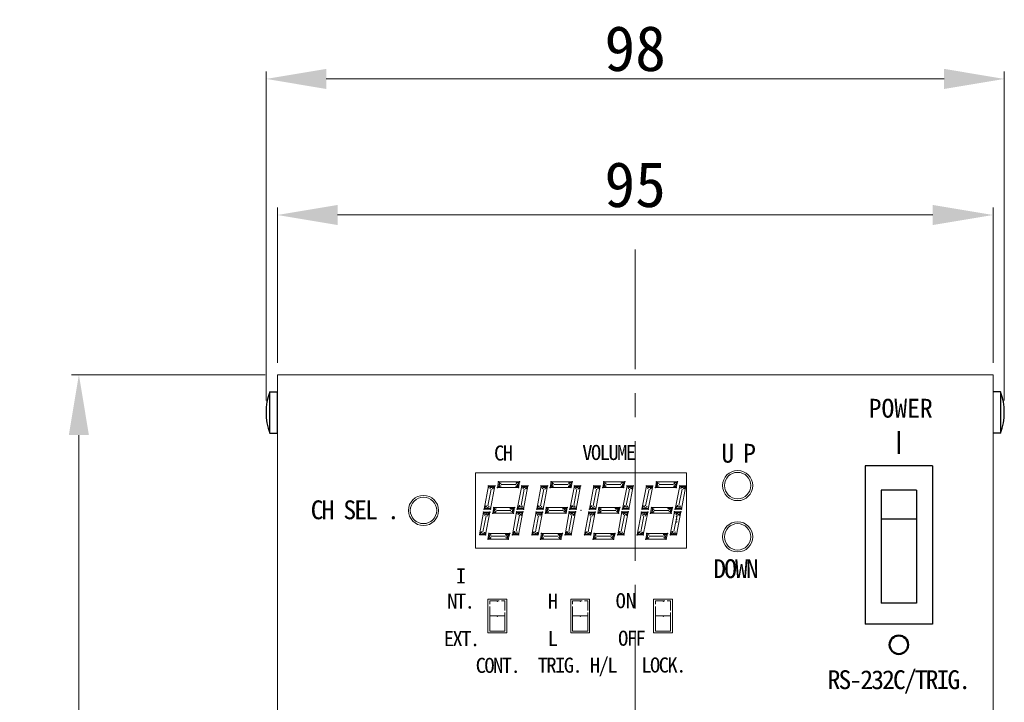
# Model space of a CAD drawing. Header units: millimetres. Extents: x 313 to 928, y 5 to 290.
# Tile 5 of 9: x 595 to 660, y 157 to 202. Entities that reach past the tile are written whole.
import ezdxf

# ---------------------------------------------------------------- set-up
doc = ezdxf.new("R2010")
doc.units = ezdxf.units.MM
doc.header["$LTSCALE"] = 0.25
doc.linetypes.add('CENTER', pattern=[50.8, 31.75, -6.35, 6.35, -6.35])
doc.linetypes.add('GEN3A', pattern=[3.1, 2.5, -0.6])
doc.layers.add('AM_0 プロファイル（中）', color=7, linetype='Continuous')
for name, color, linetype, lineweight in [('CENTER', 10, 'CENTER', 15), ('DIMENSION', 6, 'Continuous', 9), ('PANEL', 7, 'Continuous', 20), ('PCB ASSY', 7, 'Continuous', 20), ('ROCKER SWICTH', 7, 'Continuous', 20)]:
    doc.layers.add(name, color=color, linetype=linetype, lineweight=lineweight)
doc.styles.add('takachi1', font='msgothic.ttc', dxfattribs={"height": 2.5})
doc.styles.add('VS Standard', font='msgothic.ttc', dxfattribs={"height": 3})
doc.dimstyles.new('VS Standard x1', dxfattribs={"dimtxt": 3, "dimasz": 3, "dimexe": 0.5, "dimexo": 0.8, "dimgap": 0.5, "dimtad": 3, "dimlfac": 2, "dimrnd": 0.0001, "dimzin": 9, "dimdsep": 46, "dimtxsty": 'VS Standard', "dimcen": 0, "dimclrd": 256, "dimclre": 256, "dimclrt": 256, "dimaunit": 1, "dimadec": 0, "dimazin": 2, "dimtfac": 1, "dimtmove": 0, "dimatfit": 3, "dimfxl": 1, "dimtolj": 1, "dimtzin": 0, "dimlwd": -1, "dimlwe": -1, "dimarcsym": 0})

# ---------------------------------------------------------------- blocks, each defined once
blk = doc.blocks.new('*D114')
at = {"layer": 'Defpoints', "color": 0}
for p in [(659.639, 189.218), (612.139, 178.62), (659.639, 178.62)]:
    blk.add_point(p, dxfattribs=at)
at = {"layer": 'DIMENSION'}
for p, q in [((612.139, 179.42), (612.139, 189.718)), ((659.639, 179.42), (659.639, 189.718)), ((616.139, 189.218), (655.639, 189.218))]:
    blk.add_line(p, q, dxfattribs=at)
for points in [[(616.139, 189.885), (616.139, 188.552), (612.139, 189.218)], [(655.639, 188.552), (655.639, 189.885), (659.639, 189.218)]]:
    blk.add_solid(points, dxfattribs=at)
at = {"layer": 'DIMENSION', "insert": (635.889, 191.219), "char_height": 3, "attachment_point": 5, "style": 'VS Standard'}
blk.add_mtext('\\A1;95', dxfattribs=at)
blk = doc.blocks.new('*D115')
at = {"layer": 'Defpoints', "color": 0}
for p in [(612.139, 178.62), (598.966, 121.617), (612.139, 121.617)]:
    blk.add_point(p, dxfattribs=at)
at = {"layer": 'DIMENSION'}
for p, q in [((611.339, 178.62), (598.466, 178.62)), ((598.966, 174.62), (598.966, 125.617)), ((611.339, 121.617), (598.466, 121.617))]:
    blk.add_line(p, q, dxfattribs=at)
for points in [[(599.632, 174.62), (598.299, 174.62), (598.966, 178.62)], [(598.299, 125.617), (599.632, 125.617), (598.966, 121.617)]]:
    blk.add_solid(points, dxfattribs=at)
at = {"layer": 'DIMENSION', "insert": (596.965, 150.118), "char_height": 3, "attachment_point": 5, "rotation": 90, "style": 'VS Standard'}
blk.add_mtext('\\A1;\\A1;114', dxfattribs=at)
blk = doc.blocks.new('*D116')
at = {"layer": 'Defpoints', "color": 0}
for p in [(660.389, 198.244), (611.389, 176.12), (660.389, 176.12)]:
    blk.add_point(p, dxfattribs=at)
at = {"layer": 'DIMENSION'}
for p, q in [((611.389, 176.92), (611.389, 198.744)), ((660.389, 176.92), (660.389, 198.744)), ((615.389, 198.244), (656.389, 198.244))]:
    blk.add_line(p, q, dxfattribs=at)
for points in [[(615.389, 198.911), (615.389, 197.577), (611.389, 198.244)], [(656.389, 197.577), (656.389, 198.911), (660.389, 198.244)]]:
    blk.add_solid(points, dxfattribs=at)
at = {"layer": 'DIMENSION', "insert": (635.889, 200.244), "char_height": 3, "attachment_point": 5, "style": 'VS Standard'}
blk.add_mtext('\\A1;98', dxfattribs=at)

msp = doc.modelspace()

# ---------------------------------------------------------------- linework, layer by layer
at = {"layer": 'AM_0 プロファイル（中）'}
for p, q in [((611.6386, 177.4948), (612.1386, 177.4948)), ((611.6386, 174.7448), (611.6386, 177.4948)), ((612.1386, 174.7448), (612.1386, 177.4948)), ((660.1386, 177.4948), (659.6386, 177.4948)), ((660.1386, 177.4948), (660.1386, 174.7448)), ((611.6386, 174.7448), (612.1386, 174.7448)), ((660.1386, 174.7448), (659.6386, 174.7448))]:
    msp.add_line(p, q, dxfattribs=at)
for centre, start, end in [((615.2949, 176.1198), 159.390307, 200.609693), ((656.4824, 176.1198), 339.390307, 20.609693)]:
    msp.add_arc(centre, 3.9062, start, end, dxfattribs=at)
at = {"layer": 'CENTER'}
msp.add_line((635.8886, 186.9185), (635.8886, 113.5126), dxfattribs=at)
at = {"layer": 'PANEL', "lineweight": 50}
msp.add_line((653.3886, 174.8695), (653.3886, 173.3695), dxfattribs=at)
at = {"layer": 'PANEL'}
for points in [[(612.1386, 178.6198), (659.6386, 178.6198), (659.6386, 121.6171), (612.1386, 121.6171)], [(625.2892, 172.1195), (639.2892, 172.1195), (639.2892, 167.1195), (625.2892, 167.1195)], [(625.2892, 172.1195), (639.2892, 172.1195), (639.2892, 167.1195), (625.2892, 167.1195)], [(626.1138, 163.7445), (627.3638, 163.7445), (627.3638, 161.4945), (626.1138, 161.4945)], [(626.1138, 163.7445), (627.3638, 163.7445), (627.3638, 161.4945), (626.1138, 161.4945)], [(631.6138, 163.7445), (632.8638, 163.7445), (632.8638, 161.4945), (631.6138, 161.4945)], [(631.6138, 163.7445), (632.8638, 163.7445), (632.8638, 161.4945), (631.6138, 161.4945)], [(637.1138, 163.7445), (638.3638, 163.7445), (638.3638, 161.4945), (637.1138, 161.4945)], [(637.1138, 163.7445), (638.3638, 163.7445), (638.3638, 161.4945), (637.1138, 161.4945)]]:
    msp.add_lwpolyline(points, close=True, dxfattribs=at)
for centre in [(642.6888, 171.2695), (621.8388, 169.6195), (642.6888, 167.8695)]:
    msp.add_circle(centre, 1, dxfattribs=at)
at = {"layer": 'PANEL', "lineweight": 50}
msp.add_circle((653.3886, 160.7078), 0.6117, dxfattribs=at)
at = {"layer": 'PCB ASSY', "linetype": 'Continuous'}
for p, q in [((625.863, 169.7084), (626.1551, 171.2451)), ((626.1551, 171.2451), (626.5742, 171.2451)), ((626.2821, 169.7084), (626.5742, 171.2451)), ((626.752, 171.1435), (626.8155, 171.5245)), ((626.8155, 171.5245), (628.2125, 171.5245)), ((626.879, 171.461), (626.8282, 171.1943)), ((626.9933, 171.334), (627.9585, 171.334)), ((628.149, 171.4737), (628.0347, 171.4737)), ((628.0601, 169.7084), (628.3649, 171.2451)), ((628.0855, 171.207), (628.149, 171.4737)), ((628.2125, 171.5245), (628.1363, 171.1435)), ((628.3649, 171.2451), (628.7713, 171.2451)), ((628.7713, 171.2451), (628.4792, 169.7084)), ((629.3555, 169.7084), (629.6476, 171.2451)), ((629.6476, 171.2451), (630.0667, 171.2451)), ((629.7746, 169.7084), (630.0667, 171.2451)), ((630.2445, 171.1435), (630.308, 171.5245)), ((630.308, 171.5245), (631.705, 171.5245)), ((630.3715, 171.461), (630.3207, 171.1943)), ((630.4858, 171.334), (631.451, 171.334)), ((631.6415, 171.4737), (631.5272, 171.4737)), ((631.5526, 169.7084), (631.8574, 171.2451)), ((631.578, 171.207), (631.6415, 171.4737)), ((631.705, 171.5245), (631.6288, 171.1435)), ((631.8574, 171.2451), (632.2638, 171.2451)), ((632.2638, 171.2451), (631.9717, 169.7084)), ((632.848, 169.7084), (633.1401, 171.2451)), ((633.1401, 171.2451), (633.5592, 171.2451)), ((633.2671, 169.7084), (633.5592, 171.2451)), ((633.737, 171.1435), (633.8005, 171.5245)), ((633.8005, 171.5245), (635.1975, 171.5245)), ((633.864, 171.461), (633.8132, 171.1943)), ((633.9783, 171.334), (634.9435, 171.334)), ((635.134, 171.4737), (635.0197, 171.4737)), ((635.0451, 169.7084), (635.3499, 171.2451)), ((635.0705, 171.207), (635.134, 171.4737)), ((635.1975, 171.5245), (635.1213, 171.1435)), ((635.3499, 171.2451), (635.7563, 171.2451)), ((635.7563, 171.2451), (635.4642, 169.7084)), ((636.3405, 169.7084), (636.6326, 171.2451)), ((636.6326, 171.2451), (637.0517, 171.2451)), ((636.7596, 169.7084), (637.0517, 171.2451)), ((637.2295, 171.1435), (637.293, 171.5245)), ((637.293, 171.5245), (638.69, 171.5245)), ((637.3565, 171.461), (637.3057, 171.1943)), ((637.4708, 171.334), (638.436, 171.334)), ((638.6265, 171.4737), (638.5122, 171.4737)), ((638.5376, 169.7084), (638.8424, 171.2451)), ((638.563, 171.207), (638.6265, 171.4737)), ((638.69, 171.5245), (638.6138, 171.1435)), ((638.8424, 171.2451), (639.2488, 171.2451)), ((639.2488, 171.2451), (638.9567, 169.7084)), ((626.1043, 169.9243), (626.3329, 171.0419)), ((626.1932, 171.1816), (626.498, 171.1816)), ((626.498, 171.1816), (626.4853, 171.1308)), ((628.1363, 171.1435), (626.752, 171.1435)), ((626.8282, 171.1943), (626.8917, 171.1943)), ((628.0093, 171.207), (628.0855, 171.207)), ((628.53, 171.0419), (628.3141, 169.9497)), ((628.403, 171.1816), (628.7078, 171.1816)), ((628.7078, 171.1816), (628.6951, 171.1054)), ((629.5968, 169.9243), (629.8254, 171.0419)), ((629.6857, 171.1816), (629.9905, 171.1816)), ((629.9905, 171.1816), (629.9778, 171.1308)), ((631.6288, 171.1435), (630.2445, 171.1435)), ((630.3207, 171.1943), (630.3842, 171.1943)), ((631.5018, 171.207), (631.578, 171.207)), ((632.0225, 171.0419), (631.8066, 169.9497)), ((631.8955, 171.1816), (632.2003, 171.1816)), ((632.2003, 171.1816), (632.1876, 171.1054)), ((633.0893, 169.9243), (633.3179, 171.0419)), ((633.1782, 171.1816), (633.483, 171.1816)), ((633.483, 171.1816), (633.4703, 171.1308)), ((635.1213, 171.1435), (633.737, 171.1435)), ((633.8132, 171.1943), (633.8767, 171.1943)), ((634.9943, 171.207), (635.0705, 171.207)), ((635.515, 171.0419), (635.2991, 169.9497)), ((635.388, 171.1816), (635.6928, 171.1816)), ((635.6928, 171.1816), (635.6801, 171.1054)), ((636.5818, 169.9243), (636.8104, 171.0419)), ((636.6707, 171.1816), (636.9755, 171.1816)), ((636.9755, 171.1816), (636.9628, 171.1308)), ((638.6138, 171.1435), (637.2295, 171.1435)), ((637.3057, 171.1943), (637.3692, 171.1943)), ((638.4868, 171.207), (638.563, 171.207)), ((639.0075, 171.0419), (638.7916, 169.9497)), ((638.8805, 171.1816), (639.1853, 171.1816)), ((639.1853, 171.1816), (639.1726, 171.1054)), ((625.5455, 168.0066), (625.8249, 169.5052)), ((625.7868, 168.2098), (625.99, 169.2639)), ((625.8249, 169.5052), (626.244, 169.5052)), ((625.863, 169.7084), (626.2821, 169.7084)), ((625.863, 169.429), (626.1678, 169.429)), ((625.9265, 169.7592), (625.9519, 169.8862)), ((626.244, 169.7592), (625.9265, 169.7592)), ((625.9519, 168.0066), (626.244, 169.5052)), ((626.1678, 169.429), (626.1551, 169.3655)), ((626.498, 169.81), (626.4345, 169.429)), ((627.8061, 169.429), (626.4345, 169.429)), ((627.8823, 169.81), (626.498, 169.81)), ((626.5615, 169.7465), (626.5107, 169.4798)), ((626.5107, 169.4798), (626.5869, 169.4798)), ((627.641, 169.6195), (626.6758, 169.6195)), ((627.6156, 169.7465), (627.8061, 169.7465)), ((627.7426, 168.0066), (628.022, 169.5306)), ((627.8061, 169.7465), (627.7553, 169.4798)), ((627.8823, 169.81), (627.8061, 169.429)), ((628.1998, 169.302), (627.9839, 168.2225)), ((628.022, 169.5306), (628.4411, 169.5306)), ((628.0601, 169.7084), (628.4792, 169.7084)), ((628.0601, 169.4544), (628.3776, 169.4544)), ((628.1363, 169.7719), (628.1617, 169.8735)), ((628.4284, 169.7719), (628.1363, 169.7719)), ((628.4411, 169.5306), (628.149, 168.0066)), ((628.3776, 169.4544), (628.3522, 169.3274)), ((629.038, 168.0066), (629.3174, 169.5052)), ((629.2793, 168.2098), (629.4825, 169.2639)), ((629.3174, 169.5052), (629.7365, 169.5052)), ((629.3555, 169.7084), (629.7746, 169.7084)), ((629.3555, 169.429), (629.6603, 169.429)), ((629.419, 169.7592), (629.4444, 169.8862)), ((629.7365, 169.7592), (629.419, 169.7592)), ((629.4444, 168.0066), (629.7365, 169.5052)), ((629.6603, 169.429), (629.6476, 169.3655)), ((629.9905, 169.81), (629.927, 169.429)), ((631.2986, 169.429), (629.927, 169.429)), ((631.3748, 169.81), (629.9905, 169.81)), ((630.054, 169.7465), (630.0032, 169.4798)), ((630.0032, 169.4798), (630.0794, 169.4798)), ((631.1335, 169.6195), (630.1683, 169.6195)), ((631.1081, 169.7465), (631.2986, 169.7465)), ((631.2351, 168.0066), (631.5145, 169.5306)), ((631.2986, 169.7465), (631.2478, 169.4798)), ((631.3748, 169.81), (631.2986, 169.429)), ((631.6923, 169.302), (631.4764, 168.2225)), ((631.5145, 169.5306), (631.9336, 169.5306)), ((631.5526, 169.7084), (631.9717, 169.7084)), ((631.5526, 169.4544), (631.8701, 169.4544)), ((631.6288, 169.7719), (631.6542, 169.8735)), ((631.9209, 169.7719), (631.6288, 169.7719)), ((631.9336, 169.5306), (631.6415, 168.0066)), ((631.8701, 169.4544), (631.8447, 169.3274)), ((632.5305, 168.0066), (632.8099, 169.5052)), ((632.7718, 168.2098), (632.975, 169.2639)), ((632.8099, 169.5052), (633.229, 169.5052)), ((632.848, 169.7084), (633.2671, 169.7084)), ((632.848, 169.429), (633.1528, 169.429)), ((632.9115, 169.7592), (632.9369, 169.8862)), ((633.229, 169.7592), (632.9115, 169.7592)), ((632.9369, 168.0066), (633.229, 169.5052)), ((633.1528, 169.429), (633.1401, 169.3655)), ((633.483, 169.81), (633.4195, 169.429)), ((634.7911, 169.429), (633.4195, 169.429)), ((634.8673, 169.81), (633.483, 169.81)), ((633.5465, 169.7465), (633.4957, 169.4798)), ((633.4957, 169.4798), (633.5719, 169.4798)), ((634.626, 169.6195), (633.6608, 169.6195)), ((634.6006, 169.7465), (634.7911, 169.7465)), ((634.7276, 168.0066), (635.007, 169.5306)), ((634.7911, 169.7465), (634.7403, 169.4798)), ((634.8673, 169.81), (634.7911, 169.429)), ((635.1848, 169.302), (634.9689, 168.2225)), ((635.007, 169.5306), (635.4261, 169.5306)), ((635.0451, 169.7084), (635.4642, 169.7084)), ((635.0451, 169.4544), (635.3626, 169.4544)), ((635.1213, 169.7719), (635.1467, 169.8735)), ((635.4134, 169.7719), (635.1213, 169.7719)), ((635.4261, 169.5306), (635.134, 168.0066)), ((635.3626, 169.4544), (635.3372, 169.3274)), ((636.023, 168.0066), (636.3024, 169.5052)), ((636.2643, 168.2098), (636.4675, 169.2639)), ((636.3024, 169.5052), (636.7215, 169.5052)), ((636.3405, 169.7084), (636.7596, 169.7084)), ((636.3405, 169.429), (636.6453, 169.429)), ((636.404, 169.7592), (636.4294, 169.8862)), ((636.7215, 169.7592), (636.404, 169.7592)), ((636.4294, 168.0066), (636.7215, 169.5052)), ((636.6453, 169.429), (636.6326, 169.3655)), ((636.9755, 169.81), (636.912, 169.429)), ((638.2836, 169.429), (636.912, 169.429)), ((638.3598, 169.81), (636.9755, 169.81)), ((637.039, 169.7465), (636.9882, 169.4798)), ((636.9882, 169.4798), (637.0644, 169.4798)), ((638.1185, 169.6195), (637.1533, 169.6195)), ((638.0931, 169.7465), (638.2836, 169.7465)), ((638.2201, 168.0066), (638.4995, 169.5306)), ((638.2836, 169.7465), (638.2328, 169.4798)), ((638.3598, 169.81), (638.2836, 169.429)), ((638.6773, 169.302), (638.4614, 168.2225)), ((638.4995, 169.5306), (638.9186, 169.5306)), ((638.5376, 169.7084), (638.9567, 169.7084)), ((638.5376, 169.4544), (638.8551, 169.4544)), ((638.6138, 169.7719), (638.6392, 169.8735)), ((638.9059, 169.7719), (638.6138, 169.7719)), ((638.9186, 169.5306), (638.6265, 168.0066)), ((638.8551, 169.4544), (638.8297, 169.3274)), ((625.9519, 168.0066), (625.5455, 168.0066)), ((625.609, 168.0574), (625.6344, 168.1463)), ((625.9011, 168.0574), (625.609, 168.0574)), ((625.9138, 168.1209), (625.9011, 168.0574)), ((626.117, 167.7145), (626.1805, 168.0955)), ((627.5648, 168.0955), (626.1805, 168.0955)), ((626.244, 168.032), (626.1805, 167.7653)), ((627.4759, 168.032), (627.3235, 168.032)), ((627.3997, 167.7653), (627.4759, 168.032)), ((627.5648, 168.0955), (627.4632, 167.7145)), ((628.149, 168.0066), (627.7426, 168.0066)), ((627.8188, 168.0701), (627.8442, 168.1717)), ((628.0982, 168.0701), (627.8188, 168.0701)), ((629.4444, 168.0066), (629.038, 168.0066)), ((629.1015, 168.0574), (629.1269, 168.1463)), ((629.3936, 168.0574), (629.1015, 168.0574)), ((629.4063, 168.1209), (629.3936, 168.0574)), ((629.6095, 167.7145), (629.673, 168.0955)), ((631.0573, 168.0955), (629.673, 168.0955)), ((629.7365, 168.032), (629.673, 167.7653)), ((630.9684, 168.032), (630.816, 168.032)), ((630.8922, 167.7653), (630.9684, 168.032)), ((631.0573, 168.0955), (630.9557, 167.7145)), ((631.6415, 168.0066), (631.2351, 168.0066)), ((631.3113, 168.0701), (631.3367, 168.1717)), ((631.5907, 168.0701), (631.3113, 168.0701)), ((632.9369, 168.0066), (632.5305, 168.0066)), ((632.594, 168.0574), (632.6194, 168.1463)), ((632.8861, 168.0574), (632.594, 168.0574)), ((632.8988, 168.1209), (632.8861, 168.0574)), ((633.102, 167.7145), (633.1655, 168.0955)), ((634.5498, 168.0955), (633.1655, 168.0955)), ((633.229, 168.032), (633.1655, 167.7653)), ((634.4609, 168.032), (634.3085, 168.032)), ((634.3847, 167.7653), (634.4609, 168.032)), ((634.5498, 168.0955), (634.4482, 167.7145)), ((635.134, 168.0066), (634.7276, 168.0066)), ((634.8038, 168.0701), (634.8292, 168.1717)), ((635.0832, 168.0701), (634.8038, 168.0701)), ((636.4294, 168.0066), (636.023, 168.0066)), ((636.0865, 168.0574), (636.1119, 168.1463)), ((636.3786, 168.0574), (636.0865, 168.0574)), ((636.3913, 168.1209), (636.3786, 168.0574)), ((636.5945, 167.7145), (636.658, 168.0955)), ((638.0423, 168.0955), (636.658, 168.0955)), ((636.7215, 168.032), (636.658, 167.7653)), ((637.9534, 168.032), (637.801, 168.032)), ((637.8772, 167.7653), (637.9534, 168.032)), ((638.0423, 168.0955), (637.9407, 167.7145)), ((638.6265, 168.0066), (638.2201, 168.0066)), ((638.2963, 168.0701), (638.3217, 168.1717)), ((638.5757, 168.0701), (638.2963, 168.0701)), ((627.4632, 167.7145), (626.117, 167.7145)), ((626.1805, 167.7653), (626.2567, 167.7653)), ((627.2854, 167.905), (626.3329, 167.905)), ((630.9557, 167.7145), (629.6095, 167.7145)), ((629.673, 167.7653), (629.7492, 167.7653)), ((630.7779, 167.905), (629.8254, 167.905)), ((634.4482, 167.7145), (633.102, 167.7145)), ((633.1655, 167.7653), (633.2417, 167.7653)), ((634.2704, 167.905), (633.3179, 167.905)), ((637.9407, 167.7145), (636.5945, 167.7145)), ((636.658, 167.7653), (636.7342, 167.7653)), ((637.7629, 167.905), (636.8104, 167.905))]:
    msp.add_line(p, q, dxfattribs=at)
at = {"layer": 'PCB ASSY', "linetype": 'Continuous', "flags": 128}
for points in [[(641.8138, 171.2695, -1), (643.5638, 171.2695, -1)], [(620.9638, 169.6195, -1), (622.7138, 169.6195, -1)], [(620.9638, 169.6195, -1), (622.7138, 169.6195, -1)], [(641.8138, 167.8695, -1), (643.5638, 167.8695, -1)]]:
    msp.add_lwpolyline(points, format="xyb", close=True, dxfattribs=at)
at = {"layer": 'PCB ASSY', "linetype": 'GEN3A'}
for points in [[(626.2388, 163.6195), (627.2388, 163.6195), (627.2388, 162.6195), (626.2388, 162.6195)], [(631.7388, 163.6195), (632.7388, 163.6195), (632.7388, 162.6195), (631.7388, 162.6195)], [(637.2388, 163.6195), (638.2388, 163.6195), (638.2388, 162.6195), (637.2388, 162.6195)]]:
    msp.add_lwpolyline(points, close=True, dxfattribs=at)
at = {"layer": 'PCB ASSY'}
for points in [[(626.2388, 162.6195), (627.2388, 162.6195), (627.2388, 161.6195), (626.2388, 161.6195)], [(631.7388, 162.6195), (632.7388, 162.6195), (632.7388, 161.6195), (631.7388, 161.6195)], [(637.2388, 162.6195), (638.2388, 162.6195), (638.2388, 161.6195), (637.2388, 161.6195)]]:
    msp.add_lwpolyline(points, close=True, dxfattribs=at)
at = {"layer": 'PCB ASSY', "linetype": 'Continuous'}
for centre, radius, start, end in [((626.1551, 171.2451), 0.0191, 90, 270), ((626.1551, 171.2451), 0.019, 349.250905, 169.250905), ((626.5742, 171.2451), 0.019, 349.250905, 169.250905), ((626.5742, 171.2451), 0.0191, 270, 90), ((626.8155, 171.5245), 0.0191, 90, 270), ((626.8282, 171.1943), 0.0318, 90, 270), ((626.8155, 171.5245), 0.0191, 350.488264, 170.488264), ((626.879, 171.461), 0.0318, 349.203045, 169.203045), ((626.9933, 171.334), 0.1016, 90, 270), ((626.8917, 171.1943), 0.0318, 270, 90), ((627.9585, 171.334), 0.1016, 270, 90), ((628.0093, 171.207), 0.0318, 90, 270), ((628.0347, 171.4737), 0.0318, 90, 270), ((628.0855, 171.207), 0.0318, 270, 90), ((628.149, 171.4737), 0.0191, 346.656229, 166.656229), ((628.149, 171.4737), 0.0318, 270, 90), ((628.2125, 171.5245), 0.0191, 348.66061, 168.66061), ((628.2125, 171.5245), 0.0191, 270, 90), ((628.3649, 171.2451), 0.0191, 90, 270), ((628.3649, 171.2451), 0.0191, 348.80796, 168.80796), ((628.7713, 171.2451), 0.019, 349.250905, 169.250905), ((628.7713, 171.2451), 0.0191, 270, 90), ((629.6476, 171.2451), 0.0191, 90, 270), ((629.6476, 171.2451), 0.019, 349.250905, 169.250905), ((630.0667, 171.2451), 0.019, 349.250905, 169.250905), ((630.0667, 171.2451), 0.0191, 270, 90), ((630.308, 171.5245), 0.0191, 90, 270), ((630.3207, 171.1943), 0.0318, 90, 270), ((630.308, 171.5245), 0.0191, 350.488264, 170.488264), ((630.3715, 171.461), 0.0318, 349.203045, 169.203045), ((630.4858, 171.334), 0.1016, 90, 270), ((630.3842, 171.1943), 0.0318, 270, 90), ((631.451, 171.334), 0.1016, 270, 90), ((631.5018, 171.207), 0.0318, 90, 270), ((631.5272, 171.4737), 0.0318, 90, 270), ((631.578, 171.207), 0.0318, 270, 90), ((631.6415, 171.4737), 0.0191, 346.656229, 166.656229), ((631.6415, 171.4737), 0.0318, 270, 90), ((631.705, 171.5245), 0.0191, 348.660609, 168.66061), ((631.705, 171.5245), 0.0191, 270, 90), ((631.8574, 171.2451), 0.0191, 90, 270), ((631.8574, 171.2451), 0.0191, 348.80796, 168.80796), ((632.2638, 171.2451), 0.019, 349.250905, 169.250905), ((632.2638, 171.2451), 0.0191, 270, 90), ((633.1401, 171.2451), 0.0191, 90, 270), ((633.1401, 171.2451), 0.019, 349.250905, 169.250905), ((633.5592, 171.2451), 0.019, 349.250905, 169.250905), ((633.5592, 171.2451), 0.0191, 270, 90), ((633.8005, 171.5245), 0.0191, 90, 270), ((633.8132, 171.1943), 0.0318, 90, 270), ((633.8005, 171.5245), 0.0191, 350.488264, 170.488264), ((633.864, 171.461), 0.0318, 349.203045, 169.203045), ((633.9783, 171.334), 0.1016, 90, 270), ((633.8767, 171.1943), 0.0318, 270, 90), ((634.9435, 171.334), 0.1016, 270, 90), ((634.9943, 171.207), 0.0318, 90, 270), ((635.0197, 171.4737), 0.0318, 90, 270), ((635.0705, 171.207), 0.0318, 270, 90), ((635.134, 171.4737), 0.0191, 346.656229, 166.656229), ((635.134, 171.4737), 0.0318, 270, 90), ((635.1975, 171.5245), 0.0191, 348.66061, 168.66061), ((635.1975, 171.5245), 0.0191, 270, 90), ((635.3499, 171.2451), 0.0191, 90, 270), ((635.3499, 171.2451), 0.0191, 348.80796, 168.80796), ((635.7563, 171.2451), 0.019, 349.250905, 169.250905), ((635.7563, 171.2451), 0.0191, 270, 90), ((636.6326, 171.2451), 0.0191, 90, 270), ((636.6326, 171.2451), 0.019, 349.250905, 169.250905), ((637.0517, 171.2451), 0.019, 349.250905, 169.250905), ((637.0517, 171.2451), 0.0191, 270, 90), ((637.293, 171.5245), 0.0191, 90, 270), ((637.3057, 171.1943), 0.0318, 90, 270), ((637.293, 171.5245), 0.0191, 350.488264, 170.488264), ((637.3565, 171.461), 0.0318, 349.203045, 169.203045), ((637.4708, 171.334), 0.1016, 90, 270), ((637.3692, 171.1943), 0.0318, 270, 90), ((638.436, 171.334), 0.1016, 270, 90), ((638.4868, 171.207), 0.0318, 90, 270), ((638.5122, 171.4737), 0.0318, 90, 270), ((638.563, 171.207), 0.0318, 270, 90), ((638.6265, 171.4737), 0.0191, 346.656229, 166.656229), ((638.6265, 171.4737), 0.0318, 270, 90), ((638.69, 171.5245), 0.0191, 348.66061, 168.66061), ((638.69, 171.5245), 0.0191, 270, 90), ((638.8424, 171.2451), 0.0191, 90, 270), ((638.8424, 171.2451), 0.0191, 348.80796, 168.80796), ((639.2488, 171.2451), 0.019, 349.250905, 169.250905), ((639.2488, 171.2451), 0.0191, 270, 90), ((626.1932, 171.1816), 0.0318, 90, 270), ((626.3329, 171.0419), 0.1016, 348.446775, 168.446775), ((626.4853, 171.1308), 0.0317, 165.963757, 345.963757), ((626.498, 171.1816), 0.0317, 345.963757, 165.963757), ((626.498, 171.1816), 0.0318, 270, 90), ((626.752, 171.1435), 0.0191, 90, 270), ((626.752, 171.1435), 0.0191, 170.488264, 350.488264), ((626.8282, 171.1943), 0.0318, 169.203045, 349.203045), ((628.0855, 171.207), 0.0191, 166.656229, 346.656229), ((628.1363, 171.1435), 0.0191, 168.66061, 348.66061), ((628.1363, 171.1435), 0.0191, 270, 90), ((628.403, 171.1816), 0.0318, 90, 270), ((628.53, 171.0419), 0.1016, 348.817281, 168.817281), ((628.6951, 171.1054), 0.0317, 170.567365, 350.567365), ((628.7078, 171.1816), 0.0317, 350.567365, 170.567365), ((628.7078, 171.1816), 0.0318, 270, 90), ((629.6857, 171.1816), 0.0318, 90, 270), ((629.8254, 171.0419), 0.1016, 348.446775, 168.446775), ((629.9778, 171.1308), 0.0317, 165.963757, 345.963757), ((629.9905, 171.1816), 0.0317, 345.963757, 165.963757), ((629.9905, 171.1816), 0.0318, 270, 90), ((630.2445, 171.1435), 0.0191, 90, 270), ((630.2445, 171.1435), 0.0191, 170.488264, 350.488264), ((630.3207, 171.1943), 0.0318, 169.203045, 349.203045), ((631.578, 171.207), 0.0191, 166.656229, 346.656229), ((631.6288, 171.1435), 0.0191, 168.66061, 348.66061), ((631.6288, 171.1435), 0.0191, 270, 90), ((631.8955, 171.1816), 0.0318, 90, 270), ((632.0225, 171.0419), 0.1016, 348.817281, 168.817281), ((632.1876, 171.1054), 0.0317, 170.567365, 350.567365), ((632.2003, 171.1816), 0.0317, 350.567365, 170.567365), ((632.2003, 171.1816), 0.0318, 270, 90), ((633.1782, 171.1816), 0.0318, 90, 270), ((633.3179, 171.0419), 0.1016, 348.446775, 168.446775), ((633.4703, 171.1308), 0.0317, 165.963757, 345.963757), ((633.483, 171.1816), 0.0317, 345.963757, 165.963757), ((633.483, 171.1816), 0.0318, 270, 90), ((633.737, 171.1435), 0.0191, 90, 270), ((633.737, 171.1435), 0.0191, 170.488264, 350.488264), ((633.8132, 171.1943), 0.0318, 169.203045, 349.203045), ((635.0705, 171.207), 0.0191, 166.656229, 346.656229), ((635.1213, 171.1435), 0.0191, 168.66061, 348.66061), ((635.1213, 171.1435), 0.0191, 270, 90), ((635.388, 171.1816), 0.0318, 90, 270), ((635.515, 171.0419), 0.1016, 348.817281, 168.817281), ((635.6801, 171.1054), 0.0317, 170.567365, 350.567365), ((635.6928, 171.1816), 0.0317, 350.567365, 170.567365), ((635.6928, 171.1816), 0.0318, 270, 90), ((636.6707, 171.1816), 0.0318, 90, 270), ((636.8104, 171.0419), 0.1016, 348.446775, 168.446775), ((636.9628, 171.1308), 0.0317, 165.963757, 345.963757), ((636.9755, 171.1816), 0.0317, 345.963757, 165.963757), ((636.9755, 171.1816), 0.0318, 270, 90), ((637.2295, 171.1435), 0.0191, 90, 270), ((637.2295, 171.1435), 0.0191, 170.488264, 350.488264), ((637.3057, 171.1943), 0.0318, 169.203045, 349.203045), ((638.563, 171.207), 0.0191, 166.656229, 346.656229), ((638.6138, 171.1435), 0.0191, 168.66061, 348.66061), ((638.6138, 171.1435), 0.0191, 270, 90), ((638.8805, 171.1816), 0.0318, 90, 270), ((639.0075, 171.0419), 0.1016, 348.817281, 168.817281), ((639.1726, 171.1054), 0.0317, 170.567365, 350.567365), ((639.1853, 171.1816), 0.0317, 350.567365, 170.567365), ((639.1853, 171.1816), 0.0318, 270, 90), ((625.9519, 169.8862), 0.0318, 348.6547, 168.6547), ((626.1043, 169.9243), 0.1016, 168.446775, 348.446775), ((628.3141, 169.9497), 0.1016, 168.817281, 348.817281), ((629.4444, 169.8862), 0.0318, 348.6547, 168.6547), ((629.5968, 169.9243), 0.1016, 168.446775, 348.446775), ((631.8066, 169.9497), 0.1016, 168.817281, 348.817281), ((632.9369, 169.8862), 0.0318, 348.6547, 168.6547), ((633.0893, 169.9243), 0.1016, 168.446775, 348.446775), ((635.2991, 169.9497), 0.1016, 168.817281, 348.817281), ((636.4294, 169.8862), 0.0318, 348.6547, 168.6547), ((636.5818, 169.9243), 0.1016, 168.446775, 348.446775), ((638.7916, 169.9497), 0.1016, 168.817281, 348.817281), ((625.8249, 169.5052), 0.0191, 90, 270), ((625.8249, 169.5052), 0.0191, 349.426477, 169.426477), ((625.863, 169.429), 0.0318, 90, 270), ((625.863, 169.7084), 0.0191, 90, 270), ((625.863, 169.7084), 0.019, 169.250905, 349.250905), ((625.99, 169.2639), 0.1016, 349.077195, 169.077195), ((625.9265, 169.7592), 0.0318, 90, 270), ((625.9265, 169.7592), 0.0318, 168.6547, 348.6547), ((626.1551, 169.3655), 0.0318, 168.6547, 348.6547), ((626.1678, 169.429), 0.0318, 348.6547, 168.6547), ((626.1678, 169.429), 0.0318, 270, 90), ((626.244, 169.5052), 0.0191, 348.95546, 168.95546), ((626.244, 169.7592), 0.0318, 270, 90), ((626.244, 169.5052), 0.0191, 270, 90), ((626.2821, 169.7084), 0.019, 169.250905, 349.250905), ((626.2821, 169.7084), 0.0191, 270, 90), ((626.4345, 169.429), 0.0191, 90, 270), ((626.4345, 169.429), 0.0191, 170.488264, 350.488264), ((626.498, 169.81), 0.0191, 90, 270), ((626.5107, 169.4798), 0.0318, 90, 270), ((626.5107, 169.4798), 0.0318, 169.203045, 349.203045), ((626.498, 169.81), 0.0191, 350.488264, 170.488264), ((626.5615, 169.7465), 0.0318, 349.203045, 169.203045), ((626.6758, 169.6195), 0.1016, 90, 270), ((626.5869, 169.4798), 0.0318, 270, 90), ((627.6156, 169.7465), 0.0318, 90, 270), ((627.641, 169.6195), 0.1016, 270, 90), ((627.7553, 169.4798), 0.0318, 169.203045, 349.203045), ((627.8061, 169.7465), 0.0318, 349.203045, 169.203045), ((627.8061, 169.429), 0.0191, 168.66061, 348.66061), ((627.8061, 169.7465), 0.0318, 270, 90), ((627.8061, 169.429), 0.0191, 270, 90), ((627.8823, 169.81), 0.0191, 348.66061, 168.66061), ((627.8823, 169.81), 0.0191, 270, 90), ((628.022, 169.5306), 0.0191, 90, 270), ((628.022, 169.5306), 0.0191, 349.574191, 169.574192), ((628.0601, 169.4544), 0.0318, 90, 270), ((628.0601, 169.7084), 0.0191, 90, 270), ((628.0601, 169.7084), 0.0191, 168.80796, 348.80796), ((628.1998, 169.302), 0.1016, 348.679011, 168.679011), ((628.1363, 169.7719), 0.0318, 90, 270), ((628.1363, 169.7719), 0.0317, 165.963757, 345.963757), ((628.1617, 169.8735), 0.0317, 345.963757, 165.963757), ((628.3522, 169.3274), 0.0318, 168.6547, 348.6547), ((628.3776, 169.4544), 0.0318, 348.6547, 168.6547), ((628.3776, 169.4544), 0.0318, 270, 90), ((628.4411, 169.5306), 0.019, 349.103109, 169.103109), ((628.4284, 169.7719), 0.0318, 270, 90), ((628.4411, 169.5306), 0.0191, 270, 90), ((628.4792, 169.7084), 0.019, 169.250905, 349.250905), ((628.4792, 169.7084), 0.0191, 270, 90), ((629.3174, 169.5052), 0.0191, 90, 270), ((629.3174, 169.5052), 0.0191, 349.426477, 169.426477), ((629.3555, 169.429), 0.0318, 90, 270), ((629.3555, 169.7084), 0.0191, 90, 270), ((629.3555, 169.7084), 0.019, 169.250905, 349.250905), ((629.4825, 169.2639), 0.1016, 349.077195, 169.077195), ((629.419, 169.7592), 0.0318, 90, 270), ((629.419, 169.7592), 0.0318, 168.6547, 348.6547), ((629.6476, 169.3655), 0.0318, 168.6547, 348.6547), ((629.6603, 169.429), 0.0318, 348.6547, 168.6547), ((629.6603, 169.429), 0.0318, 270, 90), ((629.7365, 169.5052), 0.0191, 348.95546, 168.95546), ((629.7365, 169.7592), 0.0318, 270, 90), ((629.7365, 169.5052), 0.0191, 270, 90), ((629.7746, 169.7084), 0.019, 169.250905, 349.250905), ((629.7746, 169.7084), 0.0191, 270, 90), ((629.927, 169.429), 0.0191, 90, 270), ((629.927, 169.429), 0.0191, 170.488264, 350.488264), ((629.9905, 169.81), 0.0191, 90, 270), ((630.0032, 169.4798), 0.0318, 90, 270), ((630.0032, 169.4798), 0.0318, 169.203045, 349.203045), ((629.9905, 169.81), 0.0191, 350.488264, 170.488264), ((630.054, 169.7465), 0.0318, 349.203045, 169.203045), ((630.1683, 169.6195), 0.1016, 90, 270), ((630.0794, 169.4798), 0.0318, 270, 90), ((631.1081, 169.7465), 0.0318, 90, 270), ((631.1335, 169.6195), 0.1016, 270, 90), ((631.2478, 169.4798), 0.0318, 169.203045, 349.203045), ((631.2986, 169.7465), 0.0318, 349.203045, 169.203045), ((631.2986, 169.429), 0.0191, 168.66061, 348.66061), ((631.2986, 169.7465), 0.0318, 270, 90), ((631.2986, 169.429), 0.0191, 270, 90), ((631.3748, 169.81), 0.0191, 348.66061, 168.66061), ((631.3748, 169.81), 0.0191, 270, 90), ((631.5145, 169.5306), 0.0191, 90, 270), ((631.5145, 169.5306), 0.0191, 349.574191, 169.574192), ((631.5526, 169.4544), 0.0318, 90, 270), ((631.5526, 169.7084), 0.0191, 90, 270), ((631.5526, 169.7084), 0.0191, 168.80796, 348.80796), ((631.6923, 169.302), 0.1016, 348.679011, 168.679011), ((631.6288, 169.7719), 0.0318, 90, 270), ((631.6288, 169.7719), 0.0317, 165.963757, 345.963757), ((631.6542, 169.8735), 0.0317, 345.963757, 165.963757), ((631.8447, 169.3274), 0.0318, 168.6547, 348.6547), ((631.8701, 169.4544), 0.0318, 348.6547, 168.6547), ((631.8701, 169.4544), 0.0318, 270, 90), ((631.9336, 169.5306), 0.019, 349.103109, 169.103109), ((631.9209, 169.7719), 0.0318, 270, 90), ((631.9336, 169.5306), 0.0191, 270, 90), ((631.9717, 169.7084), 0.019, 169.250905, 349.250905), ((631.9717, 169.7084), 0.0191, 270, 90), ((632.8099, 169.5052), 0.0191, 90, 270), ((632.8099, 169.5052), 0.0191, 349.426477, 169.426477), ((632.848, 169.429), 0.0318, 90, 270), ((632.848, 169.7084), 0.0191, 90, 270), ((632.848, 169.7084), 0.019, 169.250905, 349.250905), ((632.975, 169.2639), 0.1016, 349.077195, 169.077195), ((632.9115, 169.7592), 0.0318, 90, 270), ((632.9115, 169.7592), 0.0318, 168.6547, 348.6547), ((633.1401, 169.3655), 0.0318, 168.6547, 348.6547), ((633.1528, 169.429), 0.0318, 348.6547, 168.6547), ((633.1528, 169.429), 0.0318, 270, 90), ((633.229, 169.5052), 0.0191, 348.95546, 168.95546), ((633.229, 169.7592), 0.0318, 270, 90), ((633.229, 169.5052), 0.0191, 270, 90), ((633.2671, 169.7084), 0.019, 169.250905, 349.250905), ((633.2671, 169.7084), 0.0191, 270, 90), ((633.4195, 169.429), 0.0191, 90, 270), ((633.4195, 169.429), 0.0191, 170.488264, 350.488264), ((633.483, 169.81), 0.0191, 90, 270), ((633.4957, 169.4798), 0.0318, 90, 270), ((633.4957, 169.4798), 0.0318, 169.203045, 349.203045), ((633.483, 169.81), 0.0191, 350.488264, 170.488264), ((633.5465, 169.7465), 0.0318, 349.203045, 169.203045), ((633.6608, 169.6195), 0.1016, 90, 270), ((633.5719, 169.4798), 0.0318, 270, 90), ((634.6006, 169.7465), 0.0318, 90, 270), ((634.626, 169.6195), 0.1016, 270, 90), ((634.7403, 169.4798), 0.0318, 169.203045, 349.203045), ((634.7911, 169.7465), 0.0318, 349.203045, 169.203045), ((634.7911, 169.429), 0.0191, 168.66061, 348.66061), ((634.7911, 169.7465), 0.0318, 270, 90), ((634.7911, 169.429), 0.0191, 270, 90), ((634.8673, 169.81), 0.0191, 348.66061, 168.66061), ((634.8673, 169.81), 0.0191, 270, 90), ((635.007, 169.5306), 0.0191, 90, 270), ((635.007, 169.5306), 0.0191, 349.574191, 169.574192), ((635.0451, 169.4544), 0.0318, 90, 270), ((635.0451, 169.7084), 0.0191, 90, 270), ((635.0451, 169.7084), 0.0191, 168.80796, 348.80796), ((635.1848, 169.302), 0.1016, 348.679011, 168.679011), ((635.1213, 169.7719), 0.0318, 90, 270), ((635.1213, 169.7719), 0.0317, 165.963757, 345.963757), ((635.1467, 169.8735), 0.0317, 345.963757, 165.963757), ((635.3372, 169.3274), 0.0318, 168.6547, 348.6547), ((635.3626, 169.4544), 0.0318, 348.6547, 168.6547), ((635.3626, 169.4544), 0.0318, 270, 90), ((635.4261, 169.5306), 0.019, 349.103109, 169.103109), ((635.4134, 169.7719), 0.0318, 270, 90), ((635.4261, 169.5306), 0.0191, 270, 90), ((635.4642, 169.7084), 0.019, 169.250905, 349.250905), ((635.4642, 169.7084), 0.0191, 270, 90), ((636.3024, 169.5052), 0.0191, 90, 270), ((636.3024, 169.5052), 0.0191, 349.426477, 169.426477), ((636.3405, 169.429), 0.0318, 90, 270), ((636.3405, 169.7084), 0.0191, 90, 270), ((636.3405, 169.7084), 0.019, 169.250905, 349.250905), ((636.4675, 169.2639), 0.1016, 349.077195, 169.077195), ((636.404, 169.7592), 0.0318, 90, 270), ((636.404, 169.7592), 0.0318, 168.6547, 348.6547), ((636.6326, 169.3655), 0.0318, 168.6547, 348.6547), ((636.6453, 169.429), 0.0318, 348.6547, 168.6547), ((636.6453, 169.429), 0.0318, 270, 90), ((636.7215, 169.5052), 0.0191, 348.95546, 168.95546), ((636.7215, 169.7592), 0.0318, 270, 90), ((636.7215, 169.5052), 0.0191, 270, 90), ((636.7596, 169.7084), 0.019, 169.250905, 349.250905), ((636.7596, 169.7084), 0.0191, 270, 90), ((636.912, 169.429), 0.0191, 90, 270), ((636.912, 169.429), 0.0191, 170.488264, 350.488264), ((636.9755, 169.81), 0.0191, 90, 270), ((636.9882, 169.4798), 0.0318, 90, 270), ((636.9882, 169.4798), 0.0318, 169.203045, 349.203045), ((636.9755, 169.81), 0.0191, 350.488264, 170.488264), ((637.039, 169.7465), 0.0318, 349.203045, 169.203045), ((637.1533, 169.6195), 0.1016, 90, 270), ((637.0644, 169.4798), 0.0318, 270, 90), ((638.0931, 169.7465), 0.0318, 90, 270), ((638.1185, 169.6195), 0.1016, 270, 90), ((638.2328, 169.4798), 0.0318, 169.203045, 349.203045), ((638.2836, 169.7465), 0.0318, 349.203045, 169.203045), ((638.2836, 169.429), 0.0191, 168.66061, 348.66061), ((638.2836, 169.7465), 0.0318, 270, 90), ((638.2836, 169.429), 0.0191, 270, 90), ((638.3598, 169.81), 0.0191, 348.66061, 168.66061), ((638.3598, 169.81), 0.0191, 270, 90), ((638.4995, 169.5306), 0.0191, 90, 270), ((638.4995, 169.5306), 0.0191, 349.574191, 169.574191), ((638.5376, 169.4544), 0.0318, 90, 270), ((638.5376, 169.7084), 0.0191, 90, 270), ((638.5376, 169.7084), 0.0191, 168.80796, 348.80796), ((638.6773, 169.302), 0.1016, 348.679011, 168.679011), ((638.6138, 169.7719), 0.0318, 90, 270), ((638.6138, 169.7719), 0.0317, 165.963757, 345.963757), ((638.6392, 169.8735), 0.0317, 345.963757, 165.963757), ((638.6392, 169.3933), 0.0254, 180, 0), ((638.8297, 169.3274), 0.0318, 168.6547, 348.6547), ((638.8551, 169.4544), 0.0318, 348.6547, 168.6547), ((638.8551, 169.4544), 0.0318, 270, 90), ((638.9186, 169.5306), 0.019, 349.103109, 169.103109), ((638.9059, 169.7719), 0.0318, 270, 90), ((638.9186, 169.5306), 0.0191, 270, 90), ((638.9567, 169.7084), 0.019, 169.250905, 349.250905), ((638.9567, 169.7084), 0.0191, 270, 90), ((638.6392, 169.2183), 0.0254, 90, 270), ((638.6392, 169.2183), 0.0254, 180, 0), ((638.6392, 169.0183), 0.0254, 0, 180), ((638.6392, 169.0183), 0.0254, 90, 270), ((638.6392, 168.8433), 0.0254, 0, 180), ((625.609, 168.0574), 0.0318, 90, 270), ((625.609, 168.0574), 0.0318, 164.104157, 344.104157), ((625.6344, 168.1463), 0.0318, 344.104157, 164.104157), ((625.7868, 168.2098), 0.1016, 169.077195, 349.077195), ((625.9011, 168.0574), 0.0318, 168.6547, 348.6547), ((625.9138, 168.1209), 0.0318, 348.6547, 168.6547), ((625.9011, 168.0574), 0.0318, 270, 90), ((625.9519, 168.0066), 0.0191, 168.95546, 348.95546), ((625.9519, 168.0066), 0.0191, 270, 90), ((626.1805, 168.0955), 0.0191, 90, 270), ((626.1805, 168.0955), 0.0191, 350.488264, 170.488264), ((626.244, 168.032), 0.0318, 346.620037, 166.620037), ((626.3329, 167.905), 0.1016, 90, 270), ((627.2854, 167.905), 0.1016, 270, 90), ((627.3235, 168.032), 0.0318, 90, 270), ((627.4759, 168.032), 0.0318, 344.104157, 164.104157), ((627.4759, 168.032), 0.0318, 270, 90), ((627.5648, 168.0955), 0.019, 345.087966, 165.087966), ((627.5648, 168.0955), 0.0191, 270, 90), ((627.7426, 168.0066), 0.0191, 90, 270), ((627.7426, 168.0066), 0.0191, 169.574191, 349.574191), ((627.8188, 168.0701), 0.0318, 90, 270), ((627.8188, 168.0701), 0.0317, 165.963757, 345.963757), ((627.8442, 168.1717), 0.0317, 345.963757, 165.963757), ((627.9839, 168.2225), 0.1016, 168.679011, 348.679011), ((628.0982, 168.0701), 0.0318, 270, 90), ((628.149, 168.0066), 0.019, 169.103109, 349.103109), ((628.149, 168.0066), 0.0191, 270, 90), ((629.038, 168.0066), 0.0191, 90, 270), ((629.038, 168.0066), 0.0191, 169.426477, 349.426477), ((629.1015, 168.0574), 0.0318, 90, 270), ((629.1015, 168.0574), 0.0318, 164.104157, 344.104157), ((629.1269, 168.1463), 0.0318, 344.104157, 164.104157), ((629.2793, 168.2098), 0.1016, 169.077195, 349.077195), ((629.3936, 168.0574), 0.0318, 168.6547, 348.6547), ((629.4063, 168.1209), 0.0318, 348.6547, 168.6547), ((629.3936, 168.0574), 0.0318, 270, 90), ((629.4444, 168.0066), 0.0191, 168.95546, 348.95546), ((629.4444, 168.0066), 0.0191, 270, 90), ((629.673, 168.0955), 0.0191, 90, 270), ((629.673, 168.0955), 0.0191, 350.488264, 170.488264), ((629.7365, 168.032), 0.0318, 346.620037, 166.620037), ((629.8254, 167.905), 0.1016, 90, 270), ((630.7779, 167.905), 0.1016, 270, 90), ((630.816, 168.032), 0.0318, 90, 270), ((630.9684, 168.032), 0.0318, 344.104157, 164.104157), ((630.9684, 168.032), 0.0318, 270, 90), ((631.0573, 168.0955), 0.019, 345.087966, 165.087966), ((631.0573, 168.0955), 0.0191, 270, 90), ((631.2351, 168.0066), 0.0191, 90, 270), ((631.2351, 168.0066), 0.0191, 169.574191, 349.574191), ((631.3113, 168.0701), 0.0318, 90, 270), ((631.3113, 168.0701), 0.0317, 165.963757, 345.963757), ((631.3367, 168.1717), 0.0317, 345.963757, 165.963757), ((631.4764, 168.2225), 0.1016, 168.679011, 348.679011), ((631.5907, 168.0701), 0.0318, 270, 90), ((631.6415, 168.0066), 0.019, 169.103109, 349.103109), ((631.6415, 168.0066), 0.0191, 270, 90), ((632.5305, 168.0066), 0.0191, 90, 270), ((632.5305, 168.0066), 0.0191, 169.426477, 349.426477), ((632.594, 168.0574), 0.0318, 90, 270), ((632.594, 168.0574), 0.0318, 164.104157, 344.104157), ((632.6194, 168.1463), 0.0318, 344.104157, 164.104157), ((632.7718, 168.2098), 0.1016, 169.077195, 349.077195), ((632.8861, 168.0574), 0.0318, 168.6547, 348.6547), ((632.8988, 168.1209), 0.0318, 348.6547, 168.6547), ((632.8861, 168.0574), 0.0318, 270, 90), ((632.9369, 168.0066), 0.0191, 168.95546, 348.95546), ((632.9369, 168.0066), 0.0191, 270, 90), ((633.1655, 168.0955), 0.0191, 90, 270), ((633.1655, 168.0955), 0.0191, 350.488264, 170.488264), ((633.229, 168.032), 0.0318, 346.620037, 166.620037), ((633.3179, 167.905), 0.1016, 90, 270), ((634.2704, 167.905), 0.1016, 270, 90), ((634.3085, 168.032), 0.0318, 90, 270), ((634.4609, 168.032), 0.0318, 344.104157, 164.104157), ((634.4609, 168.032), 0.0318, 270, 90), ((634.5498, 168.0955), 0.019, 345.087966, 165.087966), ((634.5498, 168.0955), 0.0191, 270, 90), ((634.7276, 168.0066), 0.0191, 90, 270), ((634.7276, 168.0066), 0.0191, 169.574192, 349.574191), ((634.8038, 168.0701), 0.0318, 90, 270), ((634.8038, 168.0701), 0.0317, 165.963757, 345.963757), ((634.8292, 168.1717), 0.0317, 345.963757, 165.963757), ((634.9689, 168.2225), 0.1016, 168.679011, 348.679011), ((635.0832, 168.0701), 0.0318, 270, 90), ((635.134, 168.0066), 0.019, 169.103109, 349.103109), ((635.134, 168.0066), 0.0191, 270, 90), ((636.023, 168.0066), 0.0191, 90, 270), ((636.023, 168.0066), 0.0191, 169.426477, 349.426477), ((636.0865, 168.0574), 0.0318, 90, 270), ((636.0865, 168.0574), 0.0318, 164.104157, 344.104157), ((636.1119, 168.1463), 0.0318, 344.104157, 164.104157), ((636.2643, 168.2098), 0.1016, 169.077195, 349.077195), ((636.3786, 168.0574), 0.0318, 168.6547, 348.6547), ((636.3913, 168.1209), 0.0318, 348.6547, 168.6547), ((636.3786, 168.0574), 0.0318, 270, 90), ((636.4294, 168.0066), 0.0191, 168.95546, 348.95546), ((636.4294, 168.0066), 0.0191, 270, 90), ((636.658, 168.0955), 0.0191, 90, 270), ((636.658, 168.0955), 0.0191, 350.488264, 170.488264), ((636.7215, 168.032), 0.0318, 346.620037, 166.620037), ((636.8104, 167.905), 0.1016, 90, 270), ((637.7629, 167.905), 0.1016, 270, 90), ((637.801, 168.032), 0.0318, 90, 270), ((637.9534, 168.032), 0.0318, 344.104157, 164.104157), ((637.9534, 168.032), 0.0318, 270, 90), ((638.0423, 168.0955), 0.019, 345.087966, 165.087966), ((638.0423, 168.0955), 0.0191, 270, 90), ((638.2201, 168.0066), 0.0191, 90, 270), ((638.2201, 168.0066), 0.0191, 169.574191, 349.574191), ((638.2963, 168.0701), 0.0318, 90, 270), ((638.2963, 168.0701), 0.0317, 165.963757, 345.963757), ((638.3217, 168.1717), 0.0317, 345.963757, 165.963757), ((638.4614, 168.2225), 0.1016, 168.679011, 348.679011), ((638.5757, 168.0701), 0.0318, 270, 90), ((638.6265, 168.0066), 0.019, 169.103109, 349.103109), ((638.6265, 168.0066), 0.0191, 270, 90), ((626.117, 167.7145), 0.0191, 90, 270), ((626.117, 167.7145), 0.0191, 170.488264, 350.488264), ((626.1805, 167.7653), 0.0318, 90, 270), ((626.1805, 167.7653), 0.0318, 166.620037, 346.620037), ((626.2567, 167.7653), 0.0318, 270, 90), ((627.3997, 167.7653), 0.0318, 164.104157, 344.104157), ((627.4632, 167.7145), 0.019, 165.087966, 345.087966), ((627.4632, 167.7145), 0.0191, 270, 90), ((629.6095, 167.7145), 0.0191, 90, 270), ((629.6095, 167.7145), 0.0191, 170.488264, 350.488264), ((629.673, 167.7653), 0.0318, 90, 270), ((629.673, 167.7653), 0.0318, 166.620037, 346.620037), ((629.7492, 167.7653), 0.0318, 270, 90), ((630.8922, 167.7653), 0.0318, 164.104157, 344.104157), ((630.9557, 167.7145), 0.019, 165.087966, 345.087966), ((630.9557, 167.7145), 0.0191, 270, 90), ((633.102, 167.7145), 0.0191, 90, 270), ((633.102, 167.7145), 0.0191, 170.488264, 350.488264), ((633.1655, 167.7653), 0.0318, 90, 270), ((633.1655, 167.7653), 0.0318, 166.620037, 346.620037), ((633.2417, 167.7653), 0.0318, 270, 90), ((634.3847, 167.7653), 0.0318, 164.104157, 344.104157), ((634.4482, 167.7145), 0.019, 165.087966, 345.087966), ((634.4482, 167.7145), 0.0191, 270, 90), ((636.5945, 167.7145), 0.0191, 90, 270), ((636.5945, 167.7145), 0.0191, 170.488264, 350.488264), ((636.658, 167.7653), 0.0318, 90, 270), ((636.658, 167.7653), 0.0318, 166.620037, 346.620037), ((636.7342, 167.7653), 0.0318, 270, 90), ((637.8772, 167.7653), 0.0318, 164.104157, 344.104157), ((637.9407, 167.7145), 0.019, 165.087966, 345.087966), ((637.9407, 167.7145), 0.0191, 270, 90)]:
    msp.add_arc(centre, radius, start, end, dxfattribs=at)
for p in [(632.2892, 169.6195), (626.7479, 163.5945), (632.2479, 163.5945), (637.7479, 163.5945), (626.7479, 162.5945), (632.2479, 162.5945), (637.7479, 162.5945)]:
    msp.add_point(p, dxfattribs=at)
at = {"layer": 'ROCKER SWICTH', "linetype": 'Continuous', "lineweight": 25}
for p, q in [((655.6136, 172.5749), (651.1636, 172.5749)), ((654.5636, 170.9749), (652.2136, 170.9749)), ((654.5636, 169.0341), (652.2136, 169.0341)), ((654.5636, 163.4699), (652.2136, 163.4699)), ((655.6136, 162.0749), (651.1636, 162.0749))]:
    msp.add_line(p, q, dxfattribs=at)
at = {"layer": 'ROCKER SWICTH', "linetype": 'Continuous', "lineweight": 25, "extrusion": (-1, 6.12323e-17, 0)}
for p, q in [((651.1636, 172.5749), (651.1636, 162.0749)), ((655.6136, 172.5749), (655.6136, 162.0749)), ((652.2136, 170.9749), (652.2136, 169.0341)), ((654.5636, 170.9749), (654.5636, 169.0341)), ((652.2136, 169.0341), (652.2136, 163.4699)), ((654.5636, 169.0341), (654.5636, 163.4699))]:
    msp.add_line(p, q, dxfattribs=at)

# ---------------------------------------------------------------- texts
at = {"layer": 'PANEL', "style": 'takachi1'}
for s, insert, char_height, width, attachment_point in [('POWER', (653.5124, 175.7555), 1.25, 5.869905, 8), ('\\T0.8;CH', (627.0994, 172.9125), 1, 2.435595, 8), ('\\T0.8;VOLUME\\P', (634.1108, 172.9498), 1, 5.186015, 8), ('\\T0.8;U P', (642.6942, 172.7694), 1.25, 3.209652, 8), ('\\T0.8;CH SEL .', (617.2428, 169.0171), 1.25, 6.441014, 8), ('\\T0.8;DOWN', (642.5169, 166.3811), 1.25, 3.587904, 2), ('\\T0.8;I NT.', (624.2801, 163.0945), 1, 2.435595, 8), ('H', (630.7639, 163.1089), 1, 0.856727, 9), ('ON', (635.271, 163.1195), 1, 2.435595, 8), ('\\T0.8;EXT.', (625.4979, 161.6195), 1, 2.279057, 3), ('L', (630.7639, 161.6339), 1, 0.628129, 3), ('\\T0.8;OFF', (636.4888, 161.6445), 1, 2.279057, 3), ('\\T0.8;CONT.', (626.7479, 159.8445), 1, 3.070331, 2), ('\\T0.8;TRIG. H/L', (632.0139, 159.8589), 1, 5.90432, 2), ('\\T0.8;LOCK.', (637.7388, 159.8695), 1, 2.672274, 2), ('\\T0.8;RS-232C/TRIG.', (653.3602, 157.4643), 1.25, 8.995585, 8)]:
    msp.add_mtext(s, dxfattribs=dict(at, insert=insert, char_height=char_height, width=width, attachment_point=attachment_point))

# ---------------------------------------------------------------- dimensions: what is measured, and where the dimension line sits
at = {"layer": 'DIMENSION'}
dim = msp.add_linear_dim(base=(660.3886, 198.2439), p1=(611.3886, 176.1198), p2=(660.3886, 176.1198), dimstyle='VS Standard x1', override={"dimasz": 4}, dxfattribs=at)
dim.commit()
dim.dimension.update_dxf_attribs({"geometry": '*D116', "text_midpoint": (635.8886, 200.2439)})
dim = msp.add_linear_dim(base=(659.6386, 189.2184), p1=(612.1386, 178.6198), p2=(659.6386, 178.6198), dimstyle='VS Standard x1', override={"dimasz": 4}, dxfattribs=at)
dim.commit()
dim.dimension.update_dxf_attribs({"geometry": '*D114', "text_midpoint": (635.8886, 189.2184), "dimtype": 160})
dim = msp.add_linear_dim(base=(598.9655, 121.6171), p1=(612.1386, 178.6198), p2=(612.1386, 121.6171), angle=90, text='\\A1;114', dimstyle='VS Standard x1', override={"dimasz": 4}, dxfattribs=at)
dim.commit()
dim.dimension.update_dxf_attribs({"geometry": '*D115', "text_midpoint": (598.9655, 150.1185), "dimtype": 160})

doc.saveas('drawing.dxf')
